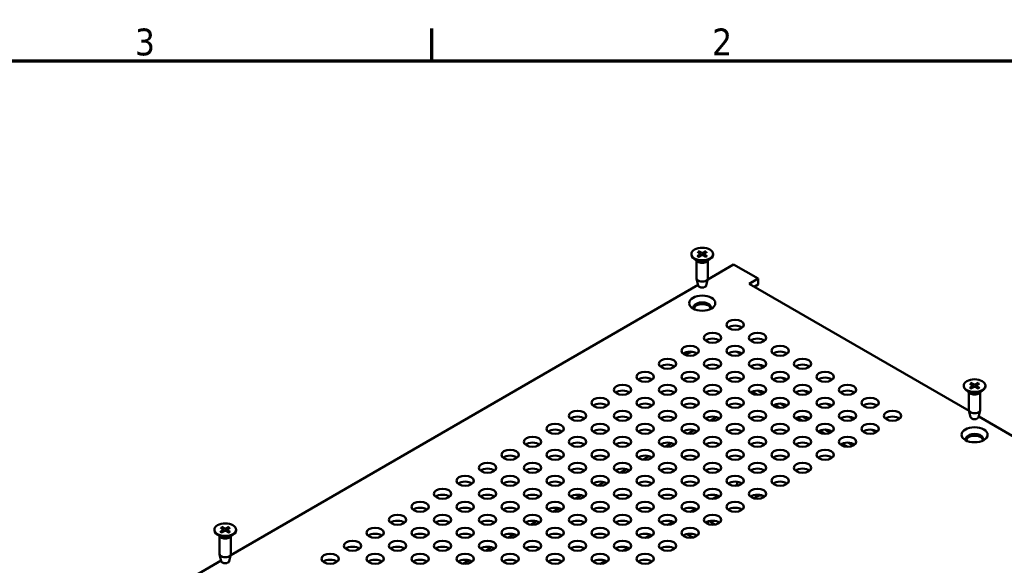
# Model space of a CAD drawing. Header units: millimetres. Extents: x 3 to 957, y 17 to 604.
# Tile 15 of 16: x 634 to 839, y 488 to 601. Entities that reach past the tile are written whole.
import ezdxf

# ---------------------------------------------------------------- set-up
doc = ezdxf.new("R2010")
doc.units = ezdxf.units.MM
doc.header["$LTSCALE"] = 1.111111
doc.layers.add('Border (ANSI)', color=7, linetype='Continuous', lineweight=70)
doc.layers.add('Visible (ANSI)', color=7, linetype='Continuous', lineweight=50)
doc.styles.add('Note Text (ANSI)', font='tahoma.ttf')

# ---------------------------------------------------------------- blocks, each defined once
blk = doc.blocks.new('Borders Default Border')
at = {"layer": 'Border (ANSI)'}
blk.add_line((647.7, 533.4), (647.7, 539.42), dxfattribs=at)
at = {"layer": 'Border (ANSI)', "flags": 128}
blk.add_lwpolyline([(12.7, 25.4), (12.7, 533.4), (850.9, 533.4), (850.9, 25.4), (12.7, 25.4)], dxfattribs=at)
at = {"layer": 'Border (ANSI)', "char_height": 5, "attachment_point": 7, "style": 'Note Text (ANSI)'}
for s, insert in [('3', (592.17, 534.31)), ('2', (700.16, 534.42))]:
    blk.add_mtext(s, dxfattribs=dict(at, insert=insert))

msp = doc.modelspace()

# ---------------------------------------------------------------- linework, layer by layer
at = {"layer": 'Visible (ANSI)'}
for p, q in [((774.8904, 552.9505), (775.5003, 552.5846)), ((775.157, 553.1058), (775.7961, 552.7569)), ((776.6569, 553.1097), (776.0231, 552.7575)), ((776.9259, 552.9557), (776.3215, 552.5867)), ((773.6492, 552.5201), (773.6492, 552.4101)), ((774.9573, 550.9562), (774.0905, 551.6351)), ((774.7261, 551.1373), (774.7261, 547.4737)), ((774.897, 552.0846), (775.5013, 552.4536)), ((775.1659, 551.9306), (775.7997, 552.2828)), ((775.5463, 552.52), (775.5543, 552.1464)), ((776.6658, 551.9344), (776.0267, 552.2834)), ((776.2765, 552.5227), (776.2686, 552.1513)), ((776.9325, 552.0897), (776.3225, 552.4557)), ((776.8656, 550.9562), (777.7324, 551.6351)), ((777.0967, 551.1373), (777.0967, 547.4737)), ((778.1736, 552.5201), (778.1736, 552.4101)), ((782.4212, 550.359), (777.0565, 547.2617)), ((787.5183, 547.4162), (782.4212, 550.359)), ((775.0836, 545.9714), (774.7379, 547.3775)), ((776.7392, 545.9714), (777.085, 547.3775)), ((785.6474, 546.336), (787.5183, 547.4162)), ((787.5183, 546.1914), (787.5183, 547.4162)), ((775.0511, 546.1038), (677.8995, 490.0133)), ((831.3776, 519.9337), (785.6474, 546.336)), ((787.5183, 546.1914), (786.7081, 545.7237)), ((772.2866, 531.6086), (773.6742, 532.2354)), ((783.0948, 532.2283), (784.0072, 531.7015)), ((787.7721, 529.5279), (788.6844, 529.0011)), ((792.4493, 526.8275), (793.3616, 526.3007)), ((787.4513, 524.1481), (788.5345, 523.5227)), ((797.1265, 524.1271), (798.0388, 523.6003)), ((830.2605, 525.1922), (830.2605, 525.0821)), ((831.5685, 523.6282), (830.7017, 524.3072)), ((831.5049, 525.6252), (832.1121, 525.2577)), ((831.5049, 524.7592), (832.1121, 525.1266)), ((831.7727, 525.7798), (832.4092, 525.4292)), ((831.7727, 524.6046), (832.4092, 524.9551)), ((832.1575, 525.1933), (832.1655, 524.8209)), ((833.2726, 525.7798), (832.6362, 525.4292)), ((833.2726, 524.6046), (832.6362, 524.9551)), ((832.8878, 525.1933), (832.8799, 524.8209)), ((833.5405, 525.6252), (832.9333, 525.2577)), ((833.5405, 524.7592), (832.9333, 525.1266)), ((833.4768, 523.6282), (834.3436, 524.3072)), ((834.7849, 525.1922), (834.7849, 525.0821)), ((786.0855, 523.8133), (786.9143, 523.3348)), ((786.3207, 523.9367), (787.4326, 523.2948)), ((831.3373, 523.8093), (831.3373, 520.1457)), ((833.708, 523.8093), (833.708, 520.1457)), ((790.7627, 521.1129), (791.5915, 520.6344)), ((790.9979, 521.2364), (792.1098, 520.5944)), ((792.1285, 521.4477), (793.2117, 520.8223)), ((801.8037, 521.4267), (802.7161, 520.9)), ((831.6949, 518.6434), (831.3491, 520.0495)), ((833.3505, 518.6434), (833.6962, 520.0495)), ((777.6748, 517.9173), (778.9014, 518.6255)), ((795.4399, 518.4125), (796.2687, 517.934)), ((795.6751, 518.536), (796.787, 517.894)), ((796.8057, 518.7473), (797.8889, 518.1219)), ((806.4809, 518.7263), (807.3933, 518.1996)), ((877.845, 493.1057), (833.383, 518.7758)), ((772.9976, 515.217), (774.2242, 515.9252)), ((800.3523, 515.8356), (801.4642, 515.1936)), ((801.4829, 516.0469), (802.5662, 515.4215)), ((811.1581, 516.0259), (812.0705, 515.4992)), ((800.1172, 515.7121), (800.946, 515.2336)), ((768.3204, 512.5166), (769.547, 513.2248)), ((804.7944, 513.0117), (805.6232, 512.5332)), ((805.0295, 513.1352), (806.1415, 512.4932)), ((806.1601, 513.3466), (807.2434, 512.7211)), ((763.6431, 509.8162), (764.8698, 510.5244)), ((758.9659, 507.1158), (760.1926, 507.824)), ((754.2887, 504.4154), (755.5153, 505.1236)), ((782.7209, 504.392), (783.0149, 504.5617)), ((749.6115, 501.715), (750.8381, 502.4232)), ((778.0437, 501.6916), (779.1506, 502.3306)), ((788.4022, 502.2924), (788.7936, 502.0664)), ((744.9343, 499.0146), (746.1609, 499.7228)), ((773.3665, 498.9912), (774.4733, 499.6302)), ((675.7539, 495.718), (676.3465, 495.3427)), ((676.0277, 495.8691), (676.6503, 495.5103)), ((677.5273, 495.8495), (676.8772, 495.5073)), ((677.7889, 495.6914), (677.1675, 495.332)), ((740.2571, 496.3142), (741.4837, 497.0224)), ((768.6893, 496.2908), (769.7961, 496.9298)), ((777.0967, 496.4503), (777.0967, 496.985)), ((778.5936, 496.3384), (777.3354, 497.0578)), ((674.4922, 495.2718), (674.4922, 495.1617)), ((675.8003, 493.7079), (674.9335, 494.3868)), ((675.5691, 493.8889), (675.5691, 490.2253)), ((675.7199, 494.8523), (676.3414, 495.2117)), ((675.9816, 494.6942), (676.6316, 495.0363)), ((676.3894, 495.2799), (676.3973, 494.913)), ((677.4811, 494.6746), (676.8586, 495.0334)), ((677.1194, 495.2661), (677.1113, 494.8877)), ((677.7549, 494.8256), (677.1623, 495.2009)), ((677.7086, 493.7079), (678.5754, 494.3868)), ((677.9398, 493.8889), (677.9398, 490.2253)), ((679.0166, 495.2718), (679.0166, 495.1617)), ((735.5798, 493.6138), (736.8065, 494.322)), ((764.0121, 493.5904), (765.1189, 494.2294)), ((772.7314, 494.3748), (773.9936, 493.6531)), ((730.9026, 490.9134), (732.1293, 491.6216)), ((759.3349, 490.89), (760.4417, 491.529)), ((675.9266, 488.723), (675.5809, 490.1291)), ((677.5822, 488.723), (677.928, 490.1291)), ((675.8941, 488.8555), (662.82, 481.3072)), ((726.2254, 488.213), (727.452, 488.9212)), ((754.6576, 488.1896), (755.7645, 488.8286))]:
    msp.add_line(p, q, dxfattribs=at)
for centre, major_axis in [((775.9114, 552.5201), (-2.2622, 0)), ((775.9114, 542.3139), (-2.7083, 0)), ((782.7322, 537.8359), (-1.8, 0)), ((778.055, 535.1355), (-1.8, 0)), ((787.4094, 535.1355), (-1.8, 0)), ((773.3778, 532.4351), (-1.8, 0)), ((782.7322, 532.4351), (-1.8, 0)), ((792.0866, 532.4351), (-1.8, 0)), ((768.7005, 529.7347), (-1.8, 0)), ((778.055, 529.7347), (-1.8, 0)), ((787.4094, 529.7347), (-1.8, 0)), ((796.7638, 529.7347), (-1.8, 0)), ((764.0233, 527.0343), (-1.8, 0)), ((773.3778, 527.0343), (-1.8, 0)), ((782.7322, 527.0343), (-1.8, 0)), ((792.0866, 527.0343), (-1.8, 0)), ((801.4411, 527.0343), (-1.8, 0)), ((832.5227, 525.1922), (-2.2622, 0)), ((759.3461, 524.3339), (-1.8, 0)), ((768.7005, 524.3339), (-1.8, 0)), ((778.055, 524.3339), (-1.8, 0)), ((787.4094, 524.3339), (-1.8, 0)), ((796.7638, 524.3339), (-1.8, 0)), ((806.1183, 524.3339), (-1.8, 0)), ((754.6689, 521.6335), (-1.8, 0)), ((764.0233, 521.6335), (-1.8, 0)), ((773.3778, 521.6335), (-1.8, 0)), ((782.7322, 521.6335), (-1.8, 0)), ((792.0866, 521.6335), (-1.8, 0)), ((801.4411, 521.6335), (-1.8, 0)), ((810.7955, 521.6335), (-1.8, 0)), ((749.9917, 518.9331), (-1.8, 0)), ((759.3461, 518.9331), (-1.8, 0)), ((768.7005, 518.9331), (-1.8, 0)), ((778.055, 518.9331), (-1.8, 0)), ((787.4094, 518.9331), (-1.8, 0)), ((796.7638, 518.9331), (-1.8, 0)), ((806.1183, 518.9331), (-1.8, 0)), ((815.4727, 518.9331), (-1.8, 0)), ((745.3145, 516.2327), (-1.8, 0)), ((754.6689, 516.2327), (-1.8, 0)), ((764.0233, 516.2327), (-1.8, 0)), ((773.3778, 516.2327), (-1.8, 0)), ((782.7322, 516.2327), (-1.8, 0)), ((792.0866, 516.2327), (-1.8, 0)), ((801.4411, 516.2327), (-1.8, 0)), ((810.7955, 516.2327), (-1.8, 0)), ((832.5227, 514.986), (-2.7083, 0)), ((740.6372, 513.5324), (-1.8, 0)), ((749.9917, 513.5324), (-1.8, 0)), ((759.3461, 513.5324), (-1.8, 0)), ((768.7005, 513.5324), (-1.8, 0)), ((778.055, 513.5324), (-1.8, 0)), ((787.4094, 513.5324), (-1.8, 0)), ((796.7638, 513.5324), (-1.8, 0)), ((806.1183, 513.5324), (-1.8, 0)), ((735.96, 510.832), (-1.8, 0)), ((745.3145, 510.832), (-1.8, 0)), ((754.6689, 510.832), (-1.8, 0)), ((764.0233, 510.832), (-1.8, 0)), ((773.3778, 510.832), (-1.8, 0)), ((782.7322, 510.832), (-1.8, 0)), ((792.0866, 510.832), (-1.8, 0)), ((801.4411, 510.832), (-1.8, 0)), ((731.2828, 508.1316), (-1.8, 0)), ((740.6372, 508.1316), (-1.8, 0)), ((749.9917, 508.1316), (-1.8, 0)), ((759.3461, 508.1316), (-1.8, 0)), ((768.7005, 508.1316), (-1.8, 0)), ((778.055, 508.1316), (-1.8, 0)), ((787.4094, 508.1316), (-1.8, 0)), ((796.7638, 508.1316), (-1.8, 0)), ((726.6056, 505.4312), (-1.8, 0)), ((735.96, 505.4312), (-1.8, 0)), ((745.3145, 505.4312), (-1.8, 0)), ((754.6689, 505.4312), (-1.8, 0)), ((764.0233, 505.4312), (-1.8, 0)), ((773.3778, 505.4312), (-1.8, 0)), ((782.7322, 505.4312), (-1.8, 0)), ((792.0866, 505.4312), (-1.8, 0)), ((721.9284, 502.7308), (-1.8, 0)), ((731.2828, 502.7308), (-1.8, 0)), ((740.6372, 502.7308), (-1.8, 0)), ((749.9917, 502.7308), (-1.8, 0)), ((759.3461, 502.7308), (-1.8, 0)), ((768.7005, 502.7308), (-1.8, 0)), ((778.055, 502.7308), (-1.8, 0)), ((787.4094, 502.7308), (-1.8, 0)), ((717.2512, 500.0304), (-1.8, 0)), ((726.6056, 500.0304), (-1.8, 0)), ((735.96, 500.0304), (-1.8, 0)), ((745.3145, 500.0304), (-1.8, 0)), ((754.6689, 500.0304), (-1.8, 0)), ((764.0233, 500.0304), (-1.8, 0)), ((773.3778, 500.0304), (-1.8, 0)), ((782.7322, 500.0304), (-1.8, 0)), ((712.5739, 497.33), (-1.8, 0)), ((721.9284, 497.33), (-1.8, 0)), ((731.2828, 497.33), (-1.8, 0)), ((740.6372, 497.33), (-1.8, 0)), ((749.9917, 497.33), (-1.8, 0)), ((759.3461, 497.33), (-1.8, 0)), ((768.7005, 497.33), (-1.8, 0)), ((778.055, 497.33), (-1.8, 0)), ((676.7544, 495.2718), (-2.2622, 0)), ((707.8967, 494.6296), (-1.8, 0)), ((717.2512, 494.6296), (-1.8, 0)), ((726.6056, 494.6296), (-1.8, 0)), ((735.96, 494.6296), (-1.8, 0)), ((745.3145, 494.6296), (-1.8, 0)), ((754.6689, 494.6296), (-1.8, 0)), ((764.0233, 494.6296), (-1.8, 0)), ((773.3778, 494.6296), (-1.8, 0)), ((703.2195, 491.9292), (-1.8, 0)), ((712.5739, 491.9292), (-1.8, 0)), ((721.9284, 491.9292), (-1.8, 0)), ((731.2828, 491.9292), (-1.8, 0)), ((740.6372, 491.9292), (-1.8, 0)), ((749.9917, 491.9292), (-1.8, 0)), ((759.3461, 491.9292), (-1.8, 0)), ((768.7005, 491.9292), (-1.8, 0)), ((698.5423, 489.2288), (-1.8, 0)), ((707.8967, 489.2288), (-1.8, 0)), ((717.2512, 489.2288), (-1.8, 0)), ((726.6056, 489.2288), (-1.8, 0)), ((735.96, 489.2288), (-1.8, 0)), ((745.3145, 489.2288), (-1.8, 0)), ((754.6689, 489.2288), (-1.8, 0)), ((764.0233, 489.2288), (-1.8, 0))]:
    msp.add_ellipse(centre, major_axis=major_axis, ratio=0.57735027, dxfattribs=at)
for centre, major_axis, start_param, end_param in [((775.9091, 552.8259), (0.1644, 0), 3.95492037, 5.47865642), ((775.9114, 552.4101), (2.2622, 0), 3.14159265, 6.28318531), ((775.9114, 551.3622), (-1.1853, 0), 0.6351932, 2.50639946), ((775.3819, 552.5188), (0.1644, 0), 5.5257167, 7.04945275), ((775.9137, 552.2144), (-0.1644, 0), 3.95492037, 5.47865642), ((776.441, 552.5215), (-0.1644, 0), 5.5257167, 7.04945275), ((775.9114, 547.4737), (1.1853, 0), 3.14159265, 6.28318531), ((775.9114, 546.0392), (-0.8361, 0), 0.14103652, 3.00055613), ((775.9114, 541.4529), (1.7917, 0), 5.91947237, 9.78849089), ((775.9114, 541.0892), (1.7917, 0), 0.1767399, 2.96485276), ((782.7322, 536.6111), (-1.8, 0), 3.7717299, 5.65304806), ((778.055, 533.9107), (-1.8, 0), 3.7717299, 5.65304806), ((787.4094, 533.9107), (-1.8, 0), 3.7717299, 5.65304806), ((773.3778, 531.2104), (-1.8, 0), 3.7717299, 5.65304806), ((782.7322, 531.2104), (-1.8, 0), 3.7717299, 5.65304806), ((792.0866, 531.2104), (-1.8, 0), 3.7717299, 5.65304806), ((768.7005, 528.51), (-1.8, 0), 3.7717299, 5.65304806), ((778.055, 528.51), (-1.8, 0), 3.7717299, 5.65304806), ((787.4094, 528.51), (-1.8, 0), 3.7717299, 5.65304806), ((796.7638, 528.51), (-1.8, 0), 3.7717299, 5.65304806), ((764.0233, 525.8096), (-1.8, 0), 3.7717299, 5.65304806), ((773.3778, 525.8096), (-1.8, 0), 3.7717299, 5.65304806), ((782.7322, 525.8096), (-1.8, 0), 3.7717299, 5.65304806), ((792.0866, 525.8096), (-1.8, 0), 3.7717299, 5.65304806), ((801.4411, 525.8096), (-1.8, 0), 3.7717299, 5.65304806), ((759.3461, 523.1092), (-1.8, 0), 3.7717299, 5.65304806), ((768.7005, 523.1092), (-1.8, 0), 3.7717299, 5.65304806), ((778.055, 523.1092), (-1.8, 0), 3.7717299, 5.65304806), ((787.4094, 523.1092), (-1.8, 0), 3.7717299, 5.65304806), ((796.7638, 523.1092), (-1.8, 0), 3.7717299, 5.65304806), ((806.1183, 523.1092), (-1.8, 0), 3.7717299, 5.65304806), ((832.5227, 525.0821), (2.2622, 0), 3.14159265, 6.28318531), ((831.9931, 525.1922), (0.1644, 0), 5.52131728, 7.04505333), ((832.5227, 525.4979), (0.1644, 0), 3.95052096, 5.474257), ((832.5227, 524.8864), (-0.1644, 0), 3.95052096, 5.474257), ((833.0522, 525.1922), (-0.1644, 0), 5.52131728, 7.04505333), ((832.5227, 524.0342), (-1.1853, 0), 0.6351932, 2.50639946), ((754.6689, 520.4088), (-1.8, 0), 3.7717299, 5.65304806), ((764.0233, 520.4088), (-1.8, 0), 3.7717299, 5.65304806), ((773.3778, 520.4088), (-1.8, 0), 3.7717299, 5.65304806), ((775.9114, 520.3979), (-1.7917, 0), 5.48569799, 5.97672336), ((782.7322, 520.4088), (-1.8, 0), 3.7717299, 5.65304806), ((792.0866, 520.4088), (-1.8, 0), 3.7717299, 5.65304806), ((801.4411, 520.4088), (-1.8, 0), 3.7717299, 5.65304806), ((810.7955, 520.4088), (-1.8, 0), 3.7717299, 5.65304806), ((832.5227, 520.1457), (1.1853, 0), 3.14159265, 6.28318531), ((749.9917, 517.7084), (-1.8, 0), 3.7717299, 5.65304806), ((759.3461, 517.7084), (-1.8, 0), 3.7717299, 5.65304806), ((768.7005, 517.7084), (-1.8, 0), 3.7717299, 5.65304806), ((778.055, 517.7084), (-1.8, 0), 3.7717299, 5.65304806), ((787.4094, 517.7084), (-1.8, 0), 3.7717299, 5.65304806), ((796.7638, 517.7084), (-1.8, 0), 3.7717299, 5.65304806), ((806.1183, 517.7084), (-1.8, 0), 3.7717299, 5.65304806), ((815.4727, 517.7084), (-1.8, 0), 3.7717299, 5.65304806), ((832.5227, 518.7112), (-0.8361, 0), 0.14103652, 3.00055613), ((745.3145, 515.008), (-1.8, 0), 3.7717299, 5.65304806), ((754.6689, 515.008), (-1.8, 0), 3.7717299, 5.65304806), ((764.0233, 515.008), (-1.8, 0), 3.7717299, 5.65304806), ((773.3778, 515.008), (-1.8, 0), 3.7717299, 5.65304806), ((782.7322, 515.008), (-1.8, 0), 3.7717299, 5.65304806), ((792.0866, 515.008), (-1.8, 0), 3.7717299, 5.65304806), ((801.4411, 515.008), (-1.8, 0), 3.7717299, 5.65304806), ((810.7955, 515.008), (-1.8, 0), 3.7717299, 5.65304806), ((832.5227, 514.125), (1.7917, 0), 5.91947237, 9.78849089), ((832.5227, 513.7612), (1.7917, 0), 0.1767399, 2.96485276), ((740.6372, 512.3076), (-1.8, 0), 3.7717299, 5.65304806), ((749.9917, 512.3076), (-1.8, 0), 3.7717299, 5.65304806), ((759.3461, 512.3076), (-1.8, 0), 3.7717299, 5.65304806), ((768.7005, 512.3076), (-1.8, 0), 3.7717299, 5.65304806), ((778.055, 512.3076), (-1.8, 0), 3.7717299, 5.65304806), ((787.4094, 512.3076), (-1.8, 0), 3.7717299, 5.65304806), ((796.7638, 512.3076), (-1.8, 0), 3.7717299, 5.65304806), ((806.1183, 512.3076), (-1.8, 0), 3.7717299, 5.65304806), ((735.96, 509.6072), (-1.8, 0), 3.7717299, 5.65304806), ((745.3145, 509.6072), (-1.8, 0), 3.7717299, 5.65304806), ((754.6689, 509.6072), (-1.8, 0), 3.7717299, 5.65304806), ((764.0233, 509.6072), (-1.8, 0), 3.7717299, 5.65304806), ((773.3778, 509.6072), (-1.8, 0), 3.7717299, 5.65304806), ((782.7322, 509.6072), (-1.8, 0), 3.7717299, 5.65304806), ((792.0866, 509.6072), (-1.8, 0), 3.7717299, 5.65304806), ((801.4411, 509.6072), (-1.8, 0), 3.7717299, 5.65304806), ((731.2828, 506.9068), (-1.8, 0), 3.7717299, 5.65304806), ((740.6372, 506.9068), (-1.8, 0), 3.7717299, 5.65304806), ((749.9917, 506.9068), (-1.8, 0), 3.7717299, 5.65304806), ((759.3461, 506.9068), (-1.8, 0), 3.7717299, 5.65304806), ((768.7005, 506.9068), (-1.8, 0), 3.7717299, 5.65304806), ((778.055, 506.9068), (-1.8, 0), 3.7717299, 5.65304806), ((787.4094, 506.9068), (-1.8, 0), 3.7717299, 5.65304806), ((796.7638, 506.9068), (-1.8, 0), 3.7717299, 5.65304806), ((726.6056, 504.2064), (-1.8, 0), 3.7717299, 5.65304806), ((735.96, 504.2064), (-1.8, 0), 3.7717299, 5.65304806), ((745.3145, 504.2064), (-1.8, 0), 3.7717299, 5.65304806), ((754.6689, 504.2064), (-1.8, 0), 3.7717299, 5.65304806), ((764.0233, 504.2064), (-1.8, 0), 3.7717299, 5.65304806), ((773.3778, 504.2064), (-1.8, 0), 3.7717299, 5.65304806), ((782.7322, 504.2064), (-1.8, 0), 3.7717299, 5.65304806), ((782.6181, 505.2491), (0.3969, -0.6874), 0, 1.20883968), ((792.0866, 504.2064), (-1.8, 0), 3.7717299, 5.65304806), ((721.9284, 501.506), (-1.8, 0), 3.7717299, 5.65304806), ((731.2828, 501.506), (-1.8, 0), 3.7717299, 5.65304806), ((740.6372, 501.506), (-1.8, 0), 3.7717299, 5.65304806), ((749.9917, 501.506), (-1.8, 0), 3.7717299, 5.65304806), ((759.3461, 501.506), (-1.8, 0), 3.7717299, 5.65304806), ((768.7005, 501.506), (-1.8, 0), 3.7717299, 5.65304806), ((778.055, 501.506), (-1.8, 0), 3.7717299, 5.65304806), ((787.4094, 501.506), (-1.8, 0), 3.7717299, 5.65304806), ((787.13, 499.9739), (1.3229, 2.2914), 0.03763615, 1.04305), ((717.2512, 498.8056), (-1.8, 0), 3.7717299, 5.65304806), ((726.6056, 498.8056), (-1.8, 0), 3.7717299, 5.65304806), ((735.96, 498.8056), (-1.8, 0), 3.7717299, 5.65304806), ((745.3145, 498.8056), (-1.8, 0), 3.7717299, 5.65304806), ((754.6689, 498.8056), (-1.8, 0), 3.7717299, 5.65304806), ((764.0233, 498.8056), (-1.8, 0), 3.7717299, 5.65304806), ((773.3778, 498.8056), (-1.8, 0), 3.7717299, 5.65304806), ((782.7322, 498.8056), (-1.8, 0), 3.7717299, 5.65304806), ((676.225, 495.2788), (0.1644, 0), 5.49863921, 7.02237526), ((676.7664, 495.5775), (0.1644, 0), 3.92784288, 5.45157893), ((712.5739, 496.1053), (-1.8, 0), 3.7717299, 5.65304806), ((721.9284, 496.1053), (-1.8, 0), 3.7717299, 5.65304806), ((731.2828, 496.1053), (-1.8, 0), 3.7717299, 5.65304806), ((740.6372, 496.1053), (-1.8, 0), 3.7717299, 5.65304806), ((749.9917, 496.1053), (-1.8, 0), 3.7717299, 5.65304806), ((759.3461, 496.1053), (-1.8, 0), 3.7717299, 5.65304806), ((768.7005, 496.1053), (-1.8, 0), 3.7717299, 5.65304806), ((778.055, 496.1053), (-1.8, 0), 3.7717299, 5.65304806), ((775.9114, 497.2221), (1.1853, 0), 5.37920336, 5.86696446), ((676.7544, 495.1617), (2.2622, 0), 3.14159265, 6.28318531), ((676.7544, 494.1139), (-1.1853, 0), 0.6351932, 2.50639946), ((676.7424, 494.9662), (-0.1644, 0), 3.92784288, 5.45157893), ((677.2838, 495.2649), (-0.1644, 0), 5.49863921, 7.02237526), ((707.8967, 493.4049), (-1.8, 0), 3.7717299, 5.65304806), ((717.2512, 493.4049), (-1.8, 0), 3.7717299, 5.65304806), ((726.6056, 493.4049), (-1.8, 0), 3.7717299, 5.65304806), ((735.96, 493.4049), (-1.8, 0), 3.7717299, 5.65304806), ((745.3145, 493.4049), (-1.8, 0), 3.7717299, 5.65304806), ((754.6689, 493.4049), (-1.8, 0), 3.7717299, 5.65304806), ((764.0233, 493.4049), (-1.8, 0), 3.7717299, 5.65304806), ((773.3778, 493.4049), (-1.8, 0), 3.7717299, 5.65304806), ((703.2195, 490.7045), (-1.8, 0), 3.7717299, 5.65304806), ((712.5739, 490.7045), (-1.8, 0), 3.7717299, 5.65304806), ((721.9284, 490.7045), (-1.8, 0), 3.7717299, 5.65304806), ((731.2828, 490.7045), (-1.8, 0), 3.7717299, 5.65304806), ((740.6372, 490.7045), (-1.8, 0), 3.7717299, 5.65304806), ((749.9917, 490.7045), (-1.8, 0), 3.7717299, 5.65304806), ((759.3461, 490.7045), (-1.8, 0), 3.7717299, 5.65304806), ((768.7005, 490.7045), (-1.8, 0), 3.7717299, 5.65304806), ((676.7544, 490.2253), (1.1853, 0), 3.14159265, 6.28318531), ((676.7544, 488.7909), (-0.8361, 0), 0.14103652, 3.00055613), ((698.5423, 488.0041), (-1.8, 0), 3.7717299, 5.65304806), ((707.8967, 488.0041), (-1.8, 0), 3.7717299, 5.65304806), ((717.2512, 488.0041), (-1.8, 0), 3.7717299, 5.65304806), ((726.6056, 488.0041), (-1.8, 0), 3.7717299, 5.65304806), ((735.96, 488.0041), (-1.8, 0), 3.7717299, 5.65304806), ((745.3145, 488.0041), (-1.8, 0), 3.7717299, 5.65304806), ((754.6689, 488.0041), (-1.8, 0), 3.7717299, 5.65304806), ((764.0233, 488.0041), (-1.8, 0), 3.7717299, 5.65304806)]:
    msp.add_ellipse(centre, major_axis=major_axis, ratio=0.57735027, start_param=start_param, end_param=end_param, dxfattribs=at)
for points, knots in [([(775.157, 553.1058), (775.164, 553.102), (775.1721, 553.0957), (775.1849, 553.0827), (775.1917, 553.0738), (775.2004, 553.059), (775.2042, 553.051), (775.2067, 553.0436)], [0.01365395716, 0.01365395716, 0.01365395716, 0.01365395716, 0.01710884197, 0.01710884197, 0.0205337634, 0.0205337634, 0.02328385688, 0.02328385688, 0.02328385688, 0.02328385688]), ([(776.6076, 553.0472), (776.6101, 553.0546), (776.6138, 553.0626), (776.6224, 553.0774), (776.6292, 553.0864), (776.6419, 553.0995), (776.65, 553.1058), (776.6569, 553.1097)], [0.03129953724, 0.03129953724, 0.03129953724, 0.03129953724, 0.03404963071, 0.03404963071, 0.03747455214, 0.03747455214, 0.04092943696, 0.04092943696, 0.04092943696, 0.04092943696]), ([(774.897, 552.0846), (774.9035, 552.0886), (774.9113, 552.0915), (774.9236, 552.0929), (774.9302, 552.0918), (774.936, 552.0885), (774.937, 552.0877), (774.9381, 552.0869)], [0.01365395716, 0.01365395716, 0.01365395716, 0.01365395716, 0.01710884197, 0.01710884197, 0.0205337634, 0.0205337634, 0.02130478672, 0.02130478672, 0.02130478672, 0.02130478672]), ([(775.1869, 551.9423), (775.1718, 551.9488), (775.1569, 551.9555), (775.1229, 551.9716), (775.1041, 551.9811), (775.0675, 552.0008), (775.0498, 552.011), (775.0156, 552.0318), (774.9992, 552.0425), (774.9676, 552.0644), (774.9525, 552.0755), (774.9381, 552.0869)], [6.141750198, 6.141750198, 6.141750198, 6.141750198, 6.189018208, 6.189018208, 6.252181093, 6.252181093, 6.315343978, 6.315343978, 6.378506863, 6.378506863, 6.441669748, 6.441669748, 6.441669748, 6.441669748]), ([(776.8908, 552.0917), (776.8765, 552.0803), (776.8616, 552.069), (776.8304, 552.047), (776.8141, 552.0362), (776.7803, 552.0153), (776.7628, 552.005), (776.7265, 551.9852), (776.7078, 551.9755), (776.6742, 551.9593), (776.6595, 551.9526), (776.6446, 551.9461)], [4.553865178, 4.553865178, 4.553865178, 4.553865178, 4.617040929, 4.617040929, 4.68021668, 4.68021668, 4.743392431, 4.743392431, 4.806568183, 4.806568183, 4.853567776, 4.853567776, 4.853567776, 4.853567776]), ([(776.8908, 552.0917), (776.8919, 552.0926), (776.893, 552.0934), (776.8989, 552.0968), (776.9056, 552.098), (776.918, 552.0966), (776.9258, 552.0937), (776.9325, 552.0897)], [0.03322686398, 0.03322686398, 0.03322686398, 0.03322686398, 0.03404963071, 0.03404963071, 0.03747455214, 0.03747455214, 0.04092943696, 0.04092943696, 0.04092943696, 0.04092943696]), ([(831.5049, 524.7592), (831.5115, 524.7632), (831.5194, 524.7661), (831.5317, 524.7675), (831.5383, 524.7663), (831.5442, 524.763), (831.5452, 524.7622), (831.5463, 524.7613)], [0.01365395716, 0.01365395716, 0.01365395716, 0.01365395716, 0.01710884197, 0.01710884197, 0.0205337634, 0.0205337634, 0.02133057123, 0.02133057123, 0.02133057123, 0.02133057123]), ([(831.7939, 524.6162), (831.7788, 524.6227), (831.764, 524.6294), (831.7302, 524.6456), (831.7114, 524.6552), (831.675, 524.6749), (831.6574, 524.6851), (831.6234, 524.706), (831.6071, 524.7168), (831.5757, 524.7387), (831.5607, 524.7499), (831.5463, 524.7614)], [6.141877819, 6.141877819, 6.141877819, 6.141877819, 6.189012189, 6.189012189, 6.252181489, 6.252181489, 6.315350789, 6.315350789, 6.378520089, 6.378520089, 6.441689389, 6.441689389, 6.441689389, 6.441689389]), ([(831.7727, 525.7798), (831.7797, 525.776), (831.7878, 525.7696), (831.8005, 525.7566), (831.8073, 525.7476), (831.816, 525.7328), (831.8197, 525.7248), (831.8223, 525.7175)], [0.01365395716, 0.01365395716, 0.01365395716, 0.01365395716, 0.01710884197, 0.01710884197, 0.0205337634, 0.0205337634, 0.02328385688, 0.02328385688, 0.02328385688, 0.02328385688]), ([(833.2231, 525.7175), (833.2256, 525.7248), (833.2294, 525.7328), (833.238, 525.7476), (833.2448, 525.7566), (833.2575, 525.7696), (833.2657, 525.776), (833.2726, 525.7798)], [0.03129953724, 0.03129953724, 0.03129953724, 0.03129953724, 0.03404963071, 0.03404963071, 0.03747455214, 0.03747455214, 0.04092943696, 0.04092943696, 0.04092943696, 0.04092943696]), ([(833.499, 524.7614), (833.4847, 524.7499), (833.4697, 524.7387), (833.4383, 524.7168), (833.4219, 524.706), (833.388, 524.6851), (833.3704, 524.6749), (833.3339, 524.6552), (833.3151, 524.6456), (833.2813, 524.6294), (833.2666, 524.6227), (833.2515, 524.6162)], [4.553884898, 4.553884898, 4.553884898, 4.553884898, 4.617054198, 4.617054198, 4.680223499, 4.680223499, 4.743392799, 4.743392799, 4.806562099, 4.806562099, 4.853696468, 4.853696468, 4.853696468, 4.853696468]), ([(833.499, 524.7613), (833.5001, 524.7622), (833.5012, 524.763), (833.5071, 524.7663), (833.5137, 524.7675), (833.526, 524.7661), (833.5338, 524.7632), (833.5405, 524.7592)], [0.03325282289, 0.03325282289, 0.03325282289, 0.03325282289, 0.03404963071, 0.03404963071, 0.03747455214, 0.03747455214, 0.04092943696, 0.04092943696, 0.04092943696, 0.04092943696]), ([(676.0277, 495.8691), (676.0345, 495.8652), (676.0425, 495.8588), (676.0549, 495.8456), (676.0616, 495.8365), (676.07, 495.8216), (676.0737, 495.8135), (676.0762, 495.8061)], [0.01365395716, 0.01365395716, 0.01365395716, 0.01365395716, 0.01710884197, 0.01710884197, 0.0205337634, 0.0205337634, 0.02328385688, 0.02328385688, 0.02328385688, 0.02328385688]), ([(677.4766, 495.7878), (677.4792, 495.7951), (677.4831, 495.8031), (677.4919, 495.8178), (677.4989, 495.8267), (677.5118, 495.8395), (677.5202, 495.8457), (677.5273, 495.8495)], [0.03129953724, 0.03129953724, 0.03129953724, 0.03129953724, 0.03404963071, 0.03404963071, 0.03747455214, 0.03747455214, 0.04092943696, 0.04092943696, 0.04092943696, 0.04092943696]), ([(675.7199, 494.8523), (675.7267, 494.8562), (675.7347, 494.859), (675.7473, 494.8602), (675.7541, 494.8589), (675.7603, 494.8554), (675.7616, 494.8545), (675.7628, 494.8534)], [0.01365395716, 0.01365395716, 0.01365395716, 0.01365395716, 0.01710884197, 0.01710884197, 0.0205337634, 0.0205337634, 0.02146628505, 0.02146628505, 0.02146628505, 0.02146628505]), ([(676.0034, 494.7057), (675.9889, 494.7123), (675.9747, 494.7191), (675.9418, 494.7356), (675.9234, 494.7454), (675.8878, 494.7656), (675.8706, 494.776), (675.8375, 494.7973), (675.8216, 494.8082), (675.7912, 494.8305), (675.7767, 494.8419), (675.7628, 494.8534)], [6.142553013, 6.142553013, 6.142553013, 6.142553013, 6.18898012, 6.18898012, 6.252183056, 6.252183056, 6.315385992, 6.315385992, 6.378588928, 6.378588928, 6.441791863, 6.441791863, 6.441791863, 6.441791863]), ([(677.715, 494.8287), (677.7002, 494.8175), (677.6847, 494.8064), (677.6524, 494.7849), (677.6356, 494.7743), (677.6007, 494.7538), (677.5827, 494.7438), (677.5454, 494.7245), (677.5262, 494.7152), (677.4915, 494.6994), (677.4762, 494.6927), (677.4607, 494.6863)], [4.553985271, 4.553985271, 4.553985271, 4.553985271, 4.617121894, 4.617121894, 4.680258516, 4.680258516, 4.743395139, 4.743395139, 4.806531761, 4.806531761, 4.854343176, 4.854343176, 4.854343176, 4.854343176]), ([(677.715, 494.8287), (677.7159, 494.8294), (677.7168, 494.83), (677.7223, 494.8332), (677.7288, 494.8343), (677.7408, 494.8327), (677.7485, 494.8297), (677.7549, 494.8256)], [0.03338390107, 0.03338390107, 0.03338390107, 0.03338390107, 0.03404963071, 0.03404963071, 0.03747455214, 0.03747455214, 0.04092943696, 0.04092943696, 0.04092943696, 0.04092943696])]:
    msp.add_open_spline(points, degree=3, knots=knots, dxfattribs=at)
for points, weights in [([(775.3305, 552.6865), (775.2735, 552.8507), (775.2067, 553.0436)], [1.02405896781, 1.01675598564, 1.00306837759]), ([(776.6076, 553.0472), (776.5407, 552.8518), (776.4837, 552.6857)], [1.00306837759, 1.01691296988, 1.02422564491]), ([(831.9461, 525.3582), (831.8891, 525.5233), (831.8223, 525.7175)], [1.02414191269, 1.01683390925, 1.00306837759]), ([(833.2231, 525.7175), (833.1563, 525.5233), (833.0993, 525.3582)], [1.00306837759, 1.01683390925, 1.02414191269]), ([(676.2004, 495.4352), (676.1434, 495.6052), (676.0762, 495.8061)], [1.02458205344, 1.01725410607, 1.00306837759]), ([(677.4766, 495.7878), (677.4102, 495.5999), (677.3533, 495.4394)], [1.00306837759, 1.01644395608, 1.02372268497])]:
    msp.add_rational_spline(points, weights, degree=2, dxfattribs=at)

# ---------------------------------------------------------------- block references
at = {"xscale": 1.111111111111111, "yscale": 1.111111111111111, "zscale": 1.111111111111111}
msp.add_blockref('Borders Default Border', (0, 0), dxfattribs=at)

doc.saveas('drawing.dxf')
